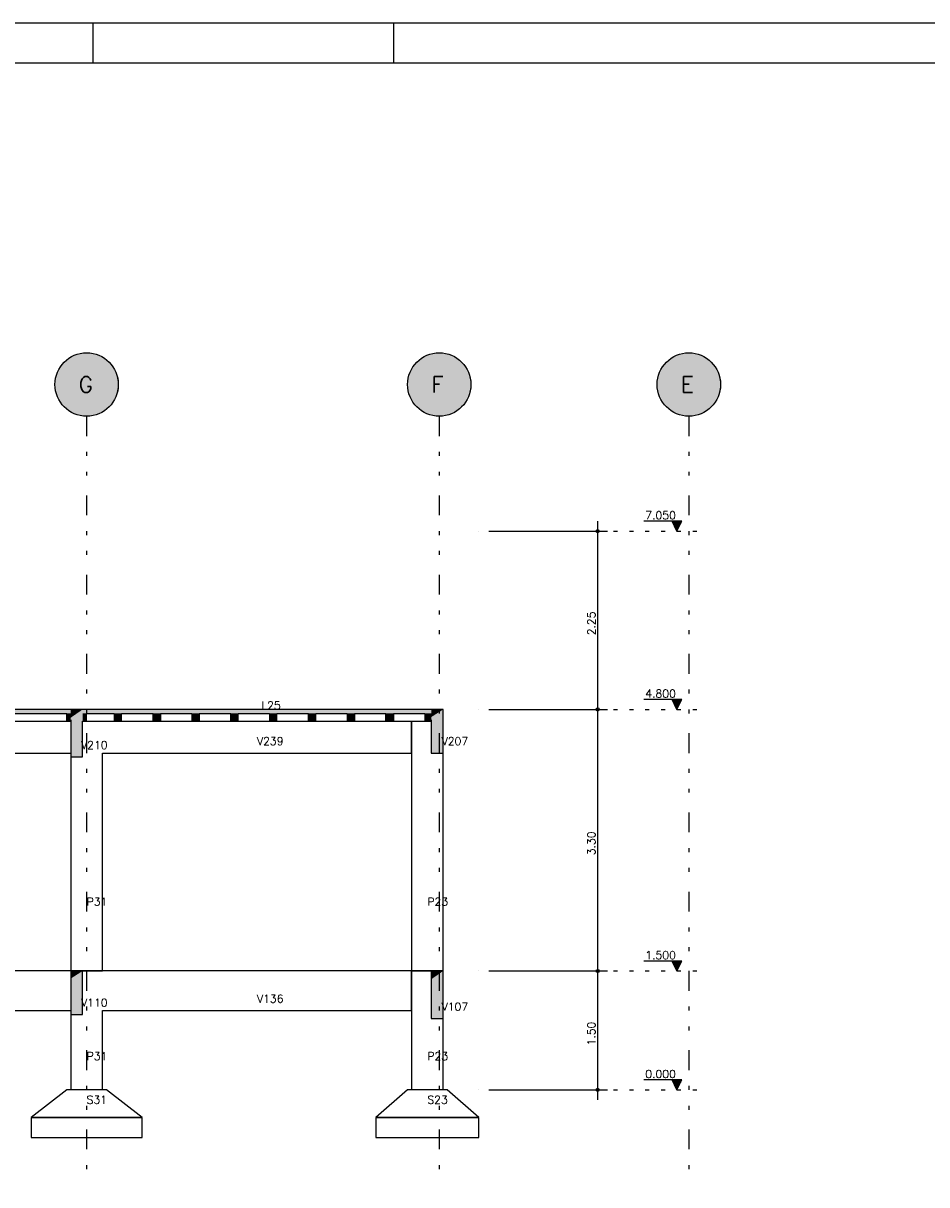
# Model space of a CAD drawing. Extents: x 0 to 84.1, y 0 to 59.4.
# Tile 6 of 8: x 19.2 to 42.1, y 30.1 to 59.4. Entities that reach past the tile are written whole.
import ezdxf

# ---------------------------------------------------------------- set-up
doc = ezdxf.new("R2010")
doc.units = 0
doc.header["$MEASUREMENT"] = 0
doc.linetypes.add('ESTILO_TQS_0002', pattern=[0.4, 0.1, -0.3])
doc.linetypes.add('ESTILO_TQS_0004', pattern=[2, 0.5, -0.4, 0.1, -0.4, 0.1, -0.5])
for name, color, linetype in [('1', 1, 'CONTINUOUS'), ('2', 2, 'CONTINUOUS'), ('6', 6, 'CONTINUOUS'), ('9', 9, 'CONTINUOUS')]:
    doc.layers.add(name, color=color, linetype=linetype)
doc.styles.get("Standard").update_dxf_attribs({"font": 'ROMANS.SHX'})

msp = doc.modelspace()

# ---------------------------------------------------------------- linework, layer by layer
at = {"layer": '1', "linetype": 'ESTILO_TQS_0004'}
for p, q in [((20.845, 49.483), (20.845, 30.483)), ((29.745, 49.483), (29.745, 30.483)), ((36.045, 49.483), (36.045, 30.483))]:
    msp.add_line(p, q, dxfattribs=at)
at = {"layer": '1', "linetype": 'Continuous'}
for p, q in [((33.745, 41.833), (33.745, 46.833)), ((35.87, 46.833), (34.91, 46.833)), ((35.745, 46.583), (35.62, 46.833)), ((35.631, 46.811), (35.859, 46.811)), ((35.643, 46.788), (35.848, 46.788)), ((35.654, 46.766), (35.837, 46.766)), ((35.665, 46.744), (35.826, 46.744)), ((35.676, 46.721), (35.815, 46.721)), ((35.687, 46.699), (35.803, 46.699)), ((35.698, 46.677), (35.792, 46.677)), ((35.709, 46.655), (35.781, 46.655)), ((35.721, 46.632), (35.77, 46.632)), ((35.732, 46.61), (35.759, 46.61)), ((35.745, 46.583), (35.87, 46.833)), ((30.745, 46.583), (30.745, 46.583)), ((30.995, 46.583), (33.995, 46.583)), ((33.745, 35.233), (33.745, 42.333)), ((35.87, 42.333), (34.91, 42.333)), ((35.745, 42.083), (35.62, 42.333)), ((35.631, 42.311), (35.859, 42.311)), ((35.643, 42.288), (35.848, 42.288)), ((35.654, 42.266), (35.837, 42.266)), ((35.665, 42.244), (35.826, 42.244)), ((35.676, 42.221), (35.815, 42.221)), ((35.745, 42.083), (35.87, 42.333)), ((30.745, 42.083), (30.745, 42.083)), ((30.745, 42.083), (30.745, 42.083)), ((30.995, 42.083), (33.995, 42.083)), ((30.995, 42.083), (33.995, 42.083)), ((35.687, 42.199), (35.803, 42.199)), ((35.698, 42.177), (35.792, 42.177)), ((35.709, 42.155), (35.781, 42.155)), ((35.721, 42.132), (35.77, 42.132)), ((35.732, 42.11), (35.759, 42.11)), ((30.745, 35.483), (30.745, 35.483)), ((30.745, 35.483), (30.745, 35.483)), ((30.995, 35.483), (33.995, 35.483)), ((30.995, 35.483), (33.995, 35.483)), ((33.745, 32.233), (33.745, 35.733)), ((35.87, 35.733), (34.91, 35.733)), ((35.745, 35.483), (35.62, 35.733)), ((35.631, 35.711), (35.859, 35.711)), ((35.643, 35.688), (35.848, 35.688)), ((35.654, 35.666), (35.837, 35.666)), ((35.665, 35.644), (35.826, 35.644)), ((35.676, 35.621), (35.815, 35.621)), ((35.687, 35.599), (35.803, 35.599)), ((35.698, 35.577), (35.792, 35.577)), ((35.709, 35.555), (35.781, 35.555)), ((35.721, 35.532), (35.77, 35.532)), ((35.732, 35.51), (35.759, 35.51)), ((35.745, 35.483), (35.87, 35.733)), ((35.87, 32.733), (34.91, 32.733)), ((35.745, 32.483), (35.62, 32.733)), ((35.631, 32.711), (35.859, 32.711)), ((35.643, 32.688), (35.848, 32.688)), ((35.654, 32.666), (35.837, 32.666)), ((35.665, 32.644), (35.826, 32.644)), ((35.676, 32.621), (35.815, 32.621)), ((35.687, 32.599), (35.803, 32.599)), ((35.698, 32.577), (35.792, 32.577)), ((35.709, 32.555), (35.781, 32.555)), ((35.745, 32.483), (35.87, 32.733)), ((30.745, 32.483), (30.745, 32.483)), ((30.995, 32.483), (33.995, 32.483)), ((35.721, 32.532), (35.77, 32.532)), ((35.732, 32.51), (35.759, 32.51))]:
    msp.add_line(p, q, dxfattribs=at)
at = {"layer": '1', "linetype": 'ESTILO_TQS_0002'}
for p, q in [((33.745, 46.583), (36.345, 46.583)), ((33.745, 42.083), (36.345, 42.083)), ((33.745, 35.483), (36.345, 35.483)), ((33.745, 32.483), (36.345, 32.483))]:
    msp.add_line(p, q, dxfattribs=at)
at = {"layer": '1', "linetype": 'Continuous'}
for points in [[(35.62, 46.833), (35.745, 46.583), (35.87, 46.833), (35.62, 46.833)], [(35.62, 42.333), (35.745, 42.083), (35.87, 42.333), (35.62, 42.333)], [(35.62, 35.733), (35.745, 35.483), (35.87, 35.733), (35.62, 35.733)], [(35.62, 32.733), (35.745, 32.483), (35.87, 32.733), (35.62, 32.733)]]:
    msp.add_lwpolyline(points, dxfattribs=at)
for centre, radius in [((33.745, 46.583), 0.04), ((33.745, 46.583), 0.02), ((33.745, 42.083), 0.04), ((33.745, 42.083), 0.04), ((33.745, 42.083), 0.02), ((33.745, 42.083), 0.02), ((33.745, 35.483), 0.04), ((33.745, 35.483), 0.04), ((33.745, 35.483), 0.02), ((33.745, 35.483), 0.02), ((33.745, 32.483), 0.04), ((33.745, 32.483), 0.02)]:
    msp.add_circle(centre, radius, dxfattribs=at)
at = {"layer": '2', "linetype": 'Continuous'}
for p, q in [((84.1, 59.4), (0, 59.4)), ((21, 59.4), (21, 58.4)), ((28.6, 58.4), (28.6, 59.4))]:
    msp.add_line(p, q, dxfattribs=at)
msp.add_lwpolyline([(83.1, 1), (2.5, 1), (2.5, 58.4), (83.1, 58.4), (83.1, 1)], dxfattribs=at)
for centre in [(20.845, 50.283), (29.745, 50.283), (36.045, 50.283)]:
    msp.add_circle(centre, 0.8, dxfattribs=at)
at = {"layer": '6', "linetype": 'Continuous'}
for p, q in [((20.445, 42.083), (17.138, 42.083)), ((19.029, 41.983), (20.345, 41.983)), ((20.345, 41.783), (20.345, 41.983)), ((20.345, 41.983), (20.345, 41.957)), ((20.345, 41.957), (20.345, 41.783)), ((20.693, 42.083), (20.445, 42.083)), ((20.745, 42.083), (20.693, 42.083)), ((29.545, 42.083), (20.745, 42.083)), ((20.845, 41.983), (21.159, 41.983)), ((20.845, 41.928), (20.845, 41.983)), ((20.845, 41.783), (20.845, 41.928)), ((21.159, 41.983), (21.541, 41.983)), ((21.541, 41.983), (21.541, 41.783)), ((21.729, 41.983), (22.521, 41.983)), ((21.729, 41.928), (21.729, 41.983)), ((21.729, 41.783), (21.729, 41.928)), ((22.521, 41.783), (22.521, 41.983)), ((22.521, 41.983), (22.521, 41.783)), ((22.709, 41.983), (23.501, 41.983)), ((22.709, 41.983), (22.709, 41.783)), ((22.709, 41.928), (22.709, 41.983)), ((22.709, 41.783), (22.709, 41.928)), ((23.501, 41.983), (23.501, 41.838)), ((23.689, 41.983), (24.481, 41.983)), ((23.689, 41.983), (23.689, 41.783)), ((23.689, 41.928), (23.689, 41.983)), ((23.689, 41.783), (23.689, 41.928)), ((24.481, 41.783), (24.481, 41.983)), ((24.481, 41.983), (24.481, 41.838)), ((24.669, 41.983), (25.461, 41.983)), ((24.669, 41.928), (24.669, 41.983)), ((24.669, 41.783), (24.669, 41.928)), ((25.461, 41.983), (25.461, 41.783)), ((25.649, 41.983), (26.441, 41.983)), ((25.649, 41.928), (25.649, 41.983)), ((25.649, 41.783), (25.649, 41.928)), ((26.441, 41.783), (26.441, 41.983)), ((26.441, 41.983), (26.441, 41.838)), ((26.629, 41.983), (27.421, 41.983)), ((26.629, 41.928), (26.629, 41.983)), ((26.629, 41.783), (26.629, 41.928)), ((27.421, 41.983), (27.421, 41.838)), ((27.609, 41.983), (27.695, 41.983)), ((27.609, 41.983), (27.609, 41.783)), ((27.609, 41.928), (27.609, 41.983)), ((27.609, 41.783), (27.609, 41.928)), ((27.695, 41.983), (28.401, 41.983)), ((28.401, 41.783), (28.401, 41.983)), ((28.401, 41.983), (28.401, 41.783)), ((28.589, 41.983), (29.045, 41.983)), ((28.589, 41.983), (28.589, 41.783)), ((28.589, 41.928), (28.589, 41.983)), ((28.589, 41.783), (28.589, 41.928)), ((29.045, 41.983), (29.132, 41.983)), ((29.132, 41.983), (29.381, 41.983)), ((29.381, 41.983), (29.381, 41.783)), ((29.793, 42.083), (29.545, 42.083)), ((29.845, 42.083), (29.793, 42.083)), ((29.845, 40.983), (29.845, 42.083)), ((29.845, 41.173), (29.845, 42.083)), ((19.029, 41.783), (20.345, 41.783)), ((20.345, 41.783), (20.346, 41.783)), ((20.346, 41.783), (20.349, 41.783)), ((20.349, 41.783), (20.357, 41.783)), ((20.357, 41.783), (20.358, 41.783)), ((20.358, 41.783), (20.362, 41.783)), ((20.362, 41.783), (20.445, 41.783)), ((20.445, 41.818), (20.445, 41.783)), ((20.445, 41.783), (20.445, 40.883)), ((20.745, 41.091), (20.745, 41.783)), ((20.745, 41.783), (20.829, 41.783)), ((20.829, 41.783), (20.845, 41.783)), ((20.845, 41.783), (21.541, 41.783)), ((21.541, 41.783), (21.678, 41.783)), ((21.678, 41.783), (21.729, 41.783)), ((21.729, 41.783), (22.521, 41.783)), ((22.521, 41.783), (22.658, 41.783)), ((22.658, 41.783), (22.709, 41.783)), ((22.709, 41.783), (23.501, 41.783)), ((23.501, 41.838), (23.501, 41.783)), ((23.501, 41.783), (23.638, 41.783)), ((23.638, 41.783), (23.689, 41.783)), ((23.689, 41.783), (24.481, 41.783)), ((24.481, 41.838), (24.481, 41.783)), ((24.481, 41.783), (24.618, 41.783)), ((24.618, 41.783), (24.669, 41.783)), ((24.669, 41.783), (25.461, 41.783)), ((25.461, 41.783), (25.598, 41.783)), ((25.598, 41.783), (25.649, 41.783)), ((25.649, 41.783), (26.441, 41.783)), ((26.441, 41.838), (26.441, 41.783)), ((26.441, 41.783), (26.578, 41.783)), ((26.578, 41.783), (26.629, 41.783)), ((26.629, 41.783), (27.421, 41.783)), ((27.421, 41.838), (27.421, 41.783)), ((27.421, 41.783), (27.558, 41.783)), ((27.558, 41.783), (27.609, 41.783)), ((27.609, 41.783), (28.401, 41.783)), ((28.401, 41.783), (28.538, 41.783)), ((28.538, 41.783), (28.589, 41.783)), ((28.589, 41.783), (29.381, 41.783)), ((29.045, 40.983), (29.045, 41.783)), ((29.045, 41.783), (29.045, 35.483)), ((29.381, 41.783), (29.408, 41.783)), ((29.408, 41.783), (29.545, 41.783)), ((29.545, 41.818), (29.545, 41.783)), ((29.545, 41.783), (29.545, 40.983)), ((20.745, 40.883), (20.745, 41.091)), ((29.845, 40.983), (29.845, 41.173)), ((16.445, 40.983), (20.445, 40.983)), ((20.445, 40.983), (20.445, 35.483)), ((20.445, 40.883), (20.693, 40.883)), ((20.693, 40.883), (20.745, 40.883)), ((21.245, 40.983), (29.045, 40.983)), ((21.245, 35.483), (21.245, 40.983)), ((29.545, 40.983), (29.793, 40.983)), ((29.793, 40.983), (29.845, 40.983)), ((29.845, 35.483), (29.845, 40.983)), ((20.445, 35.483), (16.445, 35.483)), ((20.693, 35.483), (20.445, 35.483)), ((20.445, 35.483), (20.445, 35.292)), ((20.445, 35.483), (21.245, 35.483)), ((20.745, 35.483), (20.693, 35.483)), ((20.745, 34.573), (20.745, 35.483)), ((21.245, 35.483), (20.745, 35.483)), ((29.045, 35.483), (21.245, 35.483)), ((29.045, 34.483), (29.045, 35.483)), ((29.045, 35.483), (29.045, 32.483)), ((29.545, 35.483), (29.045, 35.483)), ((29.045, 35.483), (29.845, 35.483)), ((29.793, 35.483), (29.545, 35.483)), ((29.545, 35.483), (29.545, 35.275)), ((29.845, 35.483), (29.793, 35.483)), ((29.845, 34.491), (29.845, 35.483)), ((20.445, 35.292), (20.445, 34.383)), ((29.545, 35.275), (29.545, 34.283)), ((16.445, 34.483), (20.445, 34.483)), ((20.445, 34.483), (20.445, 32.483)), ((20.445, 34.383), (20.693, 34.383)), ((20.693, 34.383), (20.745, 34.383)), ((20.745, 34.383), (20.745, 34.573)), ((21.245, 34.483), (29.045, 34.483)), ((21.245, 32.483), (21.245, 34.483)), ((29.845, 34.283), (29.845, 34.491)), ((29.545, 34.283), (29.793, 34.283)), ((29.793, 34.283), (29.845, 34.283)), ((29.845, 32.483), (29.845, 34.283)), ((20.345, 32.483), (19.445, 31.783)), ((21.345, 32.483), (20.345, 32.483)), ((22.245, 31.783), (21.345, 32.483)), ((28.945, 32.483), (28.145, 31.783)), ((29.945, 32.483), (28.945, 32.483)), ((30.745, 31.783), (29.945, 32.483)), ((19.445, 31.783), (19.445, 31.283)), ((22.245, 31.783), (19.445, 31.783)), ((19.445, 31.783), (22.245, 31.783)), ((22.245, 31.283), (22.245, 31.783)), ((28.145, 31.783), (28.145, 31.283)), ((30.745, 31.783), (28.145, 31.783)), ((28.145, 31.783), (30.745, 31.783)), ((30.745, 31.283), (30.745, 31.783)), ((19.445, 31.283), (22.245, 31.283)), ((28.145, 31.283), (30.745, 31.283))]:
    msp.add_line(p, q, dxfattribs=at)
at = {"layer": '9', "linetype": 'Continuous'}
for points in [[(21.645, 50.283), (20.577, 51.037), (20.477, 50.993)], [(21.645, 50.283), (20.683, 51.066), (20.577, 51.037)], [(21.645, 50.283), (20.791, 51.081), (20.683, 51.066)], [(21.645, 50.283), (20.9, 51.081), (20.791, 51.081)], [(21.645, 50.283), (21.008, 51.066), (20.9, 51.081)], [(21.645, 50.283), (21.113, 51.037), (21.008, 51.066)], [(21.645, 50.283), (21.213, 50.993), (21.113, 51.037)], [(30.545, 50.283), (29.477, 51.037), (29.377, 50.993)], [(30.545, 50.283), (29.583, 51.066), (29.477, 51.037)], [(30.545, 50.283), (29.691, 51.081), (29.583, 51.066)], [(30.545, 50.283), (29.8, 51.081), (29.691, 51.081)], [(30.545, 50.283), (29.908, 51.066), (29.8, 51.081)], [(30.545, 50.283), (30.013, 51.037), (29.908, 51.066)], [(30.545, 50.283), (30.113, 50.993), (30.013, 51.037)], [(36.845, 50.283), (35.777, 51.037), (35.677, 50.993)], [(36.845, 50.283), (35.883, 51.066), (35.777, 51.037)], [(36.845, 50.283), (35.991, 51.081), (35.883, 51.066)], [(36.845, 50.283), (36.1, 51.081), (35.991, 51.081)], [(36.845, 50.283), (36.208, 51.066), (36.1, 51.081)], [(36.845, 50.283), (36.313, 51.037), (36.208, 51.066)], [(36.845, 50.283), (36.413, 50.993), (36.313, 51.037)], [(21.645, 50.283), (20.225, 50.788), (20.162, 50.699)], [(21.645, 50.283), (20.299, 50.868), (20.225, 50.788)], [(21.645, 50.283), (20.384, 50.937), (20.299, 50.868)], [(21.645, 50.283), (20.477, 50.993), (20.384, 50.937)], [(21.645, 50.283), (21.307, 50.937), (21.213, 50.993)], [(21.645, 50.283), (21.391, 50.868), (21.307, 50.937)], [(21.645, 50.283), (21.466, 50.788), (21.391, 50.868)], [(21.645, 50.283), (21.529, 50.699), (21.466, 50.788)], [(30.545, 50.283), (29.125, 50.788), (29.062, 50.699)], [(30.545, 50.283), (29.199, 50.868), (29.125, 50.788)], [(30.545, 50.283), (29.284, 50.937), (29.199, 50.868)], [(30.545, 50.283), (29.377, 50.993), (29.284, 50.937)], [(30.545, 50.283), (30.207, 50.937), (30.113, 50.993)], [(30.545, 50.283), (30.291, 50.868), (30.207, 50.937)], [(30.545, 50.283), (30.366, 50.788), (30.291, 50.868)], [(30.545, 50.283), (30.429, 50.699), (30.366, 50.788)], [(36.845, 50.283), (35.425, 50.788), (35.362, 50.699)], [(36.845, 50.283), (35.499, 50.868), (35.425, 50.788)], [(36.845, 50.283), (35.584, 50.937), (35.499, 50.868)], [(36.845, 50.283), (35.677, 50.993), (35.584, 50.937)], [(36.845, 50.283), (36.507, 50.937), (36.413, 50.993)], [(36.845, 50.283), (36.591, 50.868), (36.507, 50.937)], [(36.845, 50.283), (36.666, 50.788), (36.591, 50.868)], [(36.845, 50.283), (36.729, 50.699), (36.666, 50.788)], [(21.645, 50.283), (20.075, 50.499), (20.053, 50.392)], [(21.645, 50.283), (20.112, 50.602), (20.075, 50.499)], [(21.645, 50.283), (20.162, 50.699), (20.112, 50.602)], [(21.645, 50.283), (21.579, 50.602), (21.529, 50.699)], [(21.645, 50.283), (21.616, 50.499), (21.579, 50.602)], [(21.645, 50.283), (21.638, 50.392), (21.616, 50.499)], [(30.545, 50.283), (28.975, 50.499), (28.953, 50.392)], [(30.545, 50.283), (29.012, 50.602), (28.975, 50.499)], [(30.545, 50.283), (29.062, 50.699), (29.012, 50.602)], [(30.545, 50.283), (30.479, 50.602), (30.429, 50.699)], [(30.545, 50.283), (30.516, 50.499), (30.479, 50.602)], [(30.545, 50.283), (30.538, 50.392), (30.516, 50.499)], [(36.845, 50.283), (35.275, 50.499), (35.253, 50.392)], [(36.845, 50.283), (35.312, 50.602), (35.275, 50.499)], [(36.845, 50.283), (35.362, 50.699), (35.312, 50.602)], [(36.845, 50.283), (36.779, 50.602), (36.729, 50.699)], [(36.845, 50.283), (36.816, 50.499), (36.779, 50.602)], [(21.645, 50.283), (20.053, 50.392), (20.045, 50.283)], [(21.645, 50.283), (20.045, 50.283), (20.053, 50.174)], [(21.645, 50.283), (20.053, 50.174), (20.075, 50.067)], [(21.645, 50.283), (20.075, 50.067), (20.112, 49.964)], [(21.645, 50.283), (20.112, 49.964), (20.162, 49.867)], [(21.645, 50.283), (20.162, 49.867), (20.225, 49.778)], [(21.645, 50.283), (20.225, 49.778), (20.299, 49.698)], [(21.645, 50.283), (20.299, 49.698), (20.384, 49.629)], [(21.645, 50.283), (20.384, 49.629), (20.477, 49.573)], [(21.645, 50.283), (20.477, 49.573), (20.577, 49.529)], [(21.645, 50.283), (20.577, 49.529), (20.683, 49.5)], [(21.645, 50.283), (20.683, 49.5), (20.791, 49.485)], [(21.645, 50.283), (20.791, 49.485), (20.9, 49.485)], [(21.645, 50.283), (20.9, 49.485), (21.008, 49.5)], [(21.645, 50.283), (21.008, 49.5), (21.113, 49.529)], [(21.645, 50.283), (21.113, 49.529), (21.213, 49.573)], [(21.645, 50.283), (21.213, 49.573), (21.307, 49.629)], [(21.645, 50.283), (21.307, 49.629), (21.391, 49.698)], [(21.645, 50.283), (21.391, 49.698), (21.466, 49.778)], [(21.645, 50.283), (21.466, 49.778), (21.529, 49.867)], [(21.645, 50.283), (21.529, 49.867), (21.579, 49.964)], [(21.645, 50.283), (21.579, 49.964), (21.616, 50.067)], [(21.645, 50.283), (21.616, 50.067), (21.638, 50.174)], [(21.645, 50.283), (21.638, 50.174), (21.645, 50.283)], [(30.545, 50.283), (28.953, 50.392), (28.945, 50.283)], [(30.545, 50.283), (28.945, 50.283), (28.953, 50.174)], [(30.545, 50.283), (28.953, 50.174), (28.975, 50.067)], [(30.545, 50.283), (28.975, 50.067), (29.012, 49.964)], [(30.545, 50.283), (29.012, 49.964), (29.062, 49.867)], [(30.545, 50.283), (29.062, 49.867), (29.125, 49.778)], [(30.545, 50.283), (29.125, 49.778), (29.199, 49.698)], [(30.545, 50.283), (29.199, 49.698), (29.284, 49.629)], [(30.545, 50.283), (29.284, 49.629), (29.377, 49.573)], [(30.545, 50.283), (29.377, 49.573), (29.477, 49.529)], [(30.545, 50.283), (29.477, 49.529), (29.583, 49.5)], [(30.545, 50.283), (29.583, 49.5), (29.691, 49.485)], [(30.545, 50.283), (29.691, 49.485), (29.8, 49.485)], [(30.545, 50.283), (29.8, 49.485), (29.908, 49.5)], [(30.545, 50.283), (29.908, 49.5), (30.013, 49.529)], [(30.545, 50.283), (30.013, 49.529), (30.113, 49.573)], [(30.545, 50.283), (30.113, 49.573), (30.207, 49.629)], [(30.545, 50.283), (30.207, 49.629), (30.291, 49.698)], [(30.545, 50.283), (30.291, 49.698), (30.366, 49.778)], [(30.545, 50.283), (30.366, 49.778), (30.429, 49.867)], [(30.545, 50.283), (30.429, 49.867), (30.479, 49.964)], [(30.545, 50.283), (30.479, 49.964), (30.516, 50.067)], [(30.545, 50.283), (30.516, 50.067), (30.538, 50.174)], [(30.545, 50.283), (30.538, 50.174), (30.545, 50.283)], [(36.845, 50.283), (35.253, 50.392), (35.245, 50.283)], [(36.845, 50.283), (35.245, 50.283), (35.253, 50.174)], [(36.845, 50.283), (35.253, 50.174), (35.275, 50.067)], [(36.845, 50.283), (35.275, 50.067), (35.312, 49.964)], [(36.845, 50.283), (35.312, 49.964), (35.362, 49.867)], [(36.845, 50.283), (35.362, 49.867), (35.425, 49.778)], [(36.845, 50.283), (35.425, 49.778), (35.499, 49.698)], [(36.845, 50.283), (35.499, 49.698), (35.584, 49.629)], [(36.845, 50.283), (35.584, 49.629), (35.677, 49.573)], [(36.845, 50.283), (35.677, 49.573), (35.777, 49.529)], [(36.845, 50.283), (35.777, 49.529), (35.883, 49.5)], [(36.845, 50.283), (35.883, 49.5), (35.991, 49.485)], [(36.845, 50.283), (35.991, 49.485), (36.1, 49.485)], [(36.845, 50.283), (36.1, 49.485), (36.208, 49.5)], [(36.845, 50.283), (36.208, 49.5), (36.313, 49.529)], [(36.845, 50.283), (36.313, 49.529), (36.413, 49.573)], [(36.845, 50.283), (36.413, 49.573), (36.507, 49.629)], [(36.845, 50.283), (36.507, 49.629), (36.591, 49.698)], [(36.845, 50.283), (36.591, 49.698), (36.666, 49.778)], [(36.845, 50.283), (36.666, 49.778), (36.729, 49.867)], [(36.845, 50.283), (36.729, 49.867), (36.779, 49.964)], [(36.845, 50.283), (36.779, 49.964), (36.816, 50.067)], [(16.445, 42.049), (20.445, 42), (20.445, 42.083)], [(16.445, 42.049), (20.445, 42.083), (17.138, 42.083)], [(16.445, 42.049), (17.138, 41.983), (20.445, 41.983)], [(16.445, 42.049), (20.445, 41.983), (20.445, 42)], [(20.349, 41.983), (20.345, 41.983), (20.345, 41.957)], [(20.349, 41.983), (20.345, 41.957), (20.345, 41.783)], [(20.349, 41.983), (20.345, 41.783), (20.346, 41.783)], [(20.349, 41.983), (20.346, 41.783), (20.349, 41.783)], [(20.349, 41.983), (20.349, 41.783), (20.357, 41.783)], [(20.349, 41.983), (20.357, 41.783), (20.358, 41.783)], [(20.349, 41.983), (20.358, 41.783), (20.362, 41.783)], [(20.349, 41.983), (20.362, 41.783), (20.445, 41.783)], [(20.349, 41.983), (20.445, 41.783), (20.445, 41.818)], [(20.349, 41.983), (20.445, 41.818), (20.445, 41.983)], [(20.349, 41.983), (20.445, 41.983), (20.362, 41.983)], [(20.349, 41.983), (20.362, 41.983), (20.358, 41.983)], [(20.349, 41.983), (20.358, 41.983), (20.357, 41.983)], [(20.349, 41.983), (20.357, 41.983), (20.349, 41.983)], [(20.445, 41.875), (20.745, 41.091), (20.745, 42.083)], [(20.445, 41.875), (20.745, 42.083), (20.693, 42.083)], [(20.445, 41.875), (20.693, 42.083), (20.445, 42.083)], [(20.445, 41.875), (20.445, 42.083), (20.445, 41.875)], [(20.745, 42.083), (20.745, 42.066), (20.745, 41.983)], [(20.745, 42.083), (20.745, 41.983), (21.159, 41.983)], [(20.745, 42.083), (21.159, 41.983), (27.608, 41.983)], [(20.745, 42.083), (27.608, 41.983), (27.695, 41.983)], [(20.745, 42.083), (27.695, 41.983), (29.045, 41.983)], [(20.745, 42.083), (29.045, 41.983), (29.132, 41.983)], [(20.745, 42.083), (29.132, 41.983), (29.545, 41.983)], [(20.745, 42.083), (29.545, 41.983), (29.545, 42)], [(20.745, 42.083), (29.545, 42), (29.545, 42.083)], [(20.745, 42.083), (29.545, 42.083), (29.132, 42.083)], [(20.745, 42.083), (29.132, 42.083), (29.045, 42.083)], [(20.745, 42.083), (29.045, 42.083), (27.695, 42.083)], [(20.745, 42.083), (27.695, 42.083), (27.608, 42.083)], [(20.745, 42.083), (27.608, 42.083), (21.159, 42.083)], [(20.745, 42.083), (21.159, 42.083), (20.745, 42.083)], [(20.745, 41.983), (20.745, 41.948), (20.745, 41.783)], [(20.745, 41.983), (20.745, 41.783), (20.829, 41.783)], [(20.745, 41.983), (20.829, 41.783), (20.845, 41.783)], [(20.745, 41.983), (20.845, 41.783), (20.845, 41.928)], [(20.745, 41.983), (20.845, 41.928), (20.845, 41.983)], [(20.745, 41.983), (20.845, 41.983), (20.829, 41.983)], [(20.745, 41.983), (20.829, 41.983), (20.745, 41.983)], [(21.541, 41.983), (21.541, 41.838), (21.541, 41.783)], [(21.541, 41.983), (21.541, 41.783), (21.678, 41.783)], [(21.541, 41.983), (21.678, 41.783), (21.729, 41.783)], [(21.541, 41.983), (21.729, 41.783), (21.729, 41.928)], [(21.541, 41.983), (21.729, 41.928), (21.729, 41.983)], [(21.541, 41.983), (21.729, 41.983), (21.678, 41.983)], [(21.541, 41.983), (21.678, 41.983), (21.541, 41.983)], [(22.521, 41.983), (22.521, 41.838), (22.521, 41.783)], [(22.521, 41.983), (22.521, 41.783), (22.658, 41.783)], [(22.521, 41.983), (22.658, 41.783), (22.709, 41.783)], [(22.521, 41.983), (22.709, 41.783), (22.709, 41.928)], [(22.521, 41.983), (22.709, 41.928), (22.709, 41.983)], [(22.521, 41.983), (22.709, 41.983), (22.658, 41.983)], [(22.521, 41.983), (22.658, 41.983), (22.521, 41.983)], [(23.501, 41.838), (23.689, 41.928), (23.689, 41.983)], [(23.501, 41.838), (23.689, 41.983), (23.638, 41.983)], [(23.501, 41.838), (23.638, 41.983), (23.501, 41.983)], [(23.501, 41.838), (23.501, 41.983), (23.501, 41.838)], [(23.501, 41.838), (23.689, 41.783), (23.689, 41.928)], [(24.481, 41.838), (24.669, 41.928), (24.669, 41.983)], [(24.481, 41.838), (24.669, 41.983), (24.618, 41.983)], [(24.481, 41.838), (24.618, 41.983), (24.481, 41.983)], [(24.481, 41.838), (24.481, 41.983), (24.481, 41.838)], [(24.481, 41.838), (24.669, 41.783), (24.669, 41.928)], [(25.461, 41.983), (25.461, 41.838), (25.461, 41.783)], [(25.461, 41.983), (25.461, 41.783), (25.598, 41.783)], [(25.461, 41.983), (25.598, 41.783), (25.649, 41.783)], [(25.461, 41.983), (25.649, 41.783), (25.649, 41.928)], [(25.461, 41.983), (25.649, 41.928), (25.649, 41.983)], [(25.461, 41.983), (25.649, 41.983), (25.598, 41.983)], [(25.461, 41.983), (25.598, 41.983), (25.461, 41.983)], [(26.441, 41.838), (26.629, 41.928), (26.629, 41.983)], [(26.441, 41.838), (26.629, 41.983), (26.578, 41.983)], [(26.441, 41.838), (26.578, 41.983), (26.441, 41.983)], [(26.441, 41.838), (26.441, 41.983), (26.441, 41.838)], [(26.441, 41.838), (26.629, 41.783), (26.629, 41.928)], [(27.421, 41.838), (27.609, 41.928), (27.609, 41.983)], [(27.421, 41.838), (27.609, 41.983), (27.558, 41.983)], [(27.421, 41.838), (27.558, 41.983), (27.421, 41.983)], [(27.421, 41.838), (27.421, 41.983), (27.421, 41.838)], [(27.421, 41.838), (27.609, 41.783), (27.609, 41.928)], [(28.401, 41.983), (28.401, 41.838), (28.401, 41.783)], [(28.401, 41.983), (28.401, 41.783), (28.538, 41.783)], [(28.401, 41.983), (28.538, 41.783), (28.589, 41.783)], [(28.401, 41.983), (28.589, 41.783), (28.589, 41.928)], [(28.401, 41.983), (28.589, 41.928), (28.589, 41.983)], [(28.401, 41.983), (28.589, 41.983), (28.538, 41.983)], [(28.401, 41.983), (28.538, 41.983), (28.401, 41.983)], [(29.381, 41.983), (29.381, 41.838), (29.381, 41.783)], [(29.381, 41.983), (29.381, 41.783), (29.408, 41.783)], [(29.381, 41.983), (29.408, 41.783), (29.545, 41.783)], [(29.381, 41.983), (29.545, 41.783), (29.545, 41.818)], [(29.381, 41.983), (29.545, 41.818), (29.545, 41.983)], [(29.381, 41.983), (29.545, 41.983), (29.408, 41.983)], [(29.381, 41.983), (29.408, 41.983), (29.381, 41.983)], [(29.545, 41.892), (29.845, 41.173), (29.845, 42.083)], [(29.545, 41.892), (29.845, 42.083), (29.793, 42.083)], [(29.545, 41.892), (29.793, 42.083), (29.545, 42.083)], [(29.545, 41.892), (29.545, 42.083), (29.545, 41.892)], [(20.445, 41.875), (20.445, 40.883), (20.693, 40.883)], [(20.445, 41.875), (20.693, 40.883), (20.745, 40.883)], [(20.445, 41.875), (20.745, 40.883), (20.745, 41.091)], [(23.501, 41.838), (23.501, 41.783), (23.638, 41.783)], [(23.501, 41.838), (23.638, 41.783), (23.689, 41.783)], [(24.481, 41.838), (24.481, 41.783), (24.618, 41.783)], [(24.481, 41.838), (24.618, 41.783), (24.669, 41.783)], [(26.441, 41.838), (26.441, 41.783), (26.578, 41.783)], [(26.441, 41.838), (26.578, 41.783), (26.629, 41.783)], [(27.421, 41.838), (27.421, 41.783), (27.558, 41.783)], [(27.421, 41.838), (27.558, 41.783), (27.609, 41.783)], [(29.545, 41.892), (29.545, 40.983), (29.793, 40.983)], [(29.545, 41.892), (29.793, 40.983), (29.845, 40.983)], [(29.545, 41.892), (29.845, 40.983), (29.845, 41.173)], [(20.445, 35.292), (20.745, 34.573), (20.745, 35.483)], [(20.445, 35.292), (20.745, 35.483), (20.693, 35.483)], [(20.445, 35.292), (20.693, 35.483), (20.445, 35.483)], [(20.445, 35.292), (20.445, 35.483), (20.445, 35.292)], [(29.545, 35.275), (29.845, 34.491), (29.845, 35.483)], [(29.545, 35.275), (29.845, 35.483), (29.793, 35.483)], [(29.545, 35.275), (29.793, 35.483), (29.545, 35.483)], [(29.545, 35.275), (29.545, 35.483), (29.545, 35.275)], [(20.445, 35.292), (20.445, 34.383), (20.693, 34.383)], [(20.445, 35.292), (20.693, 34.383), (20.745, 34.383)], [(20.445, 35.292), (20.745, 34.383), (20.745, 34.573)], [(29.545, 35.275), (29.545, 34.283), (29.793, 34.283)], [(29.545, 35.275), (29.793, 34.283), (29.845, 34.283)], [(29.545, 35.275), (29.845, 34.283), (29.845, 34.491)]]:
    msp.add_solid(points, dxfattribs=at)

# ---------------------------------------------------------------- texts
at = {"layer": '1', "linetype": 'Continuous'}
for s, p in [('7.050', (34.945, 46.883)), ('4.800', (34.945, 42.383)), ('L25', (25.256, 42.083)), ('V239', (25.145, 41.183)), ('V207', (29.806, 41.183)), ('V210', (20.706, 41.083)), ('P31', (20.845, 37.133)), ('P23', (29.445, 37.133)), ('1.500', (34.945, 35.783)), ('V136', (25.145, 34.683)), ('V110', (20.706, 34.583)), ('V107', (29.806, 34.483)), ('P31', (20.845, 33.233)), ('P23', (29.445, 33.233)), ('0.000', (34.945, 32.783)), ('S31', (20.845, 32.133)), ('S23', (29.445, 32.133))]:
    msp.add_text(s, height=0.2, dxfattribs=at).set_placement(p)
for s, p in [('2.25', (33.685, 43.953)), ('3.30', (33.685, 38.403)), ('1.50', (33.685, 33.603))]:
    msp.add_text(s, height=0.2, rotation=90, dxfattribs=at).set_placement(p)
at = {"layer": '6', "linetype": 'Continuous'}
for s, p in [('G', (20.645, 50.083)), ('F', (29.545, 50.083)), ('E', (35.845, 50.083))]:
    msp.add_text(s, height=0.4, dxfattribs=at).set_placement(p)

doc.saveas('drawing.dxf')
